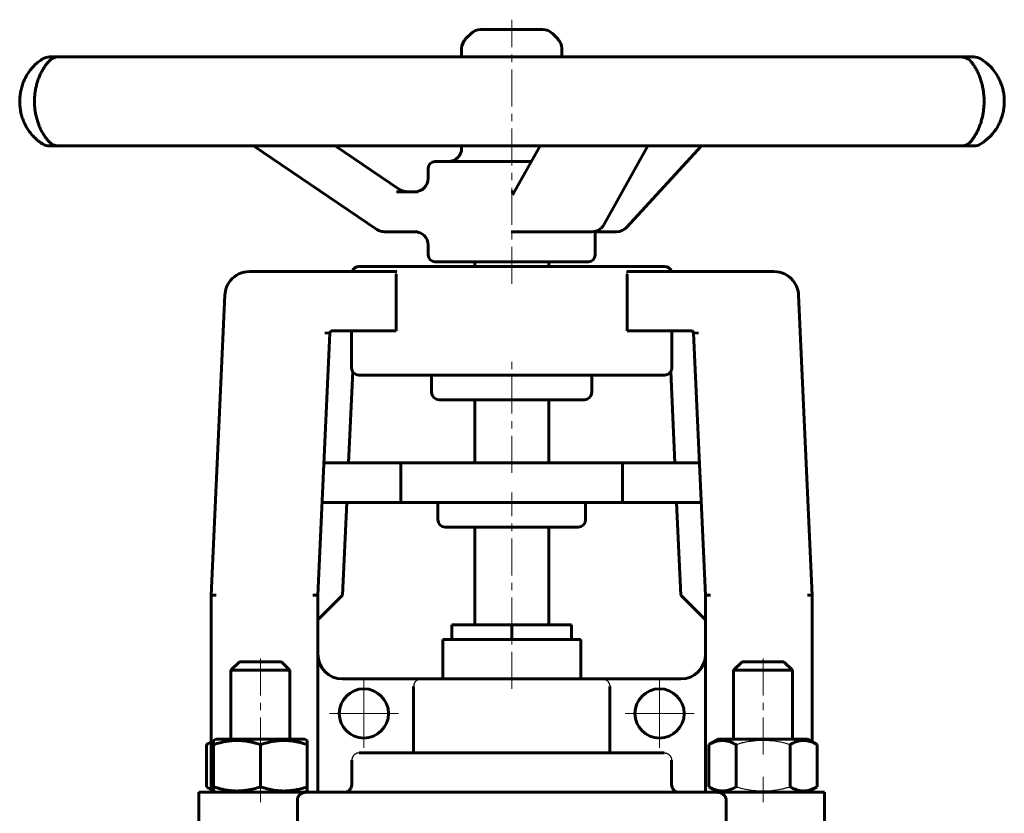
# Model space of a CAD drawing. Header units: millimetres. Extents: x -147 to 147, y -173 to 175.
# Tile 2 of 2: x -100 to 100, y 14 to 175. Entities that reach past the tile are written whole.
import ezdxf

# ---------------------------------------------------------------- set-up
doc = ezdxf.new("R2010")
doc.units = ezdxf.units.MM
for name, pattern in [('K5LT-1', [0]), ('K5LT_AXLED', [12, 7.5, -1.5, 1.5, -1.5]), ('K5LT_BASIC', [0])]:
    doc.linetypes.add(name, pattern=pattern)
doc.layers.add('Системный слой (1)', color=7, linetype='Continuous', true_color=0x6c6c6c)

# ---------------------------------------------------------------- blocks, each defined once
blk = doc.blocks.new('U0')
at = {"layer": 'Системный слой (1)', "color": 150, "linetype": 'K5LT_BASIC', "lineweight": 60, "true_color": 0x0080ff}
for p, q in [((61, 28.62), (61, 58.39)), ((61, 18.39), (61, 18.95))]:
    blk.add_line(p, q, dxfattribs=at)
blk = doc.blocks.new('U1')
at = {"layer": 'Системный слой (1)', "color": 150, "linetype": 'K5LT_BASIC', "lineweight": 60, "true_color": 0x0080ff}
for p, q in [((-33.94, 18.39), (-33.19, 18.59)), ((-33.19, 18.59), (-32.64, 19.14)), ((-32.64, 19.14), (-32.44, 19.89))]:
    blk.add_line(p, q, dxfattribs=at)
blk = doc.blocks.new('U2')
at = {"layer": 'Системный слой (1)', "color": 150, "linetype": 'K5LT_BASIC', "lineweight": 60, "true_color": 0x0080ff}
for p, q in [((6.27, 173.11), (-6.33, 173.11)), ((6.33, 173.11), (6.27, 173.11))]:
    blk.add_line(p, q, dxfattribs=at)
blk = doc.blocks.new('U3')
at = {"layer": 'Системный слой (1)', "color": 150, "linetype": 'K5LT_BASIC', "lineweight": 60, "true_color": 0x0080ff}
for p, q in [((16.94, 132.09), (16.98, 132.1)), ((16.98, 132.1), (17.02, 132.1)), ((17.02, 132.1), (17.06, 132.1)), ((17.06, 132.1), (17.06, 132.1)), ((17.06, 132.1), (17.06, 132.1)), ((17.06, 132.1), (17.06, 132.1)), ((17.06, 132.1), (17.06, 132.1)), ((17.06, 132.1), (17.06, 132.1)), ((17.06, 132.1), (17.06, 132.1)), ((17.06, 132.1), (17.06, 132.1)), ((17.06, 132.1), (17.06, 132.1))]:
    blk.add_line(p, q, dxfattribs=at)
blk = doc.blocks.new('U4')
at = {"layer": 'Системный слой (1)', "color": 150, "linetype": 'K5LT_BASIC', "lineweight": 60, "true_color": 0x0080ff}
for start, end in [(29.9229, 57.9094), (302.0906, 330.0784)]:
    blk.add_arc((89.81, 158.54), 10.16, start, end, dxfattribs=at)
blk = doc.blocks.new('U5')
at = {"layer": 'Системный слой (1)', "color": 150, "linetype": 'K5LT_BASIC', "lineweight": 60, "true_color": 0x0080ff}
for p, q in [((-95.45, 166.99), (-95.58, 166.9)), ((-95.33, 167.07), (-95.45, 166.99)), ((-95.2, 167.15), (-95.33, 167.07)), ((-95.6, 150.19), (-95.46, 150.1)), ((-95.46, 150.1), (-95.33, 150.01)), ((-95.33, 150.01), (-95.2, 149.93))]:
    blk.add_line(p, q, dxfattribs=at)
blk = doc.blocks.new('U6')
at = {"layer": 'Системный слой (1)', "color": 150, "linetype": 'K5LT_BASIC', "lineweight": 60, "true_color": 0x0080ff}
for p, q in [((32.64, 19.14), (32.44, 19.89)), ((33.19, 18.59), (32.64, 19.14)), ((33.94, 18.39), (33.19, 18.59))]:
    blk.add_line(p, q, dxfattribs=at)
blk = doc.blocks.new('U7')
at = {"layer": 'Системный слой (1)', "color": 150, "linetype": 'K5LT_BASIC', "lineweight": 60, "true_color": 0x0080ff}
for p, q in [((-10.16, 167.56), (-10.16, 169.28)), ((-10.16, 149.06), (-10.16, 149.52))]:
    blk.add_line(p, q, dxfattribs=at)
blk = doc.blocks.new('U8')
at = {"layer": 'Системный слой (1)', "color": 150, "linetype": 'K5LT_BASIC', "lineweight": 60, "true_color": 0x0080ff}
for p, q in [((-16.94, 142.94), (-16.94, 145)), ((-16.94, 127.38), (-16.94, 129.39))]:
    blk.add_line(p, q, dxfattribs=at)
blk = doc.blocks.new('U9')
at = {"layer": 'Системный слой (1)', "color": 150, "linetype": 'K5LT_BASIC', "lineweight": 60, "true_color": 0x0080ff}
for start, end in [(122.0906, 124.4294), (235.62, 237.9094)]:
    blk.add_arc((-89.81, 158.54), 10.16, start, end, dxfattribs=at)
blk = doc.blocks.new('U10')
at = {"layer": 'Системный слой (1)', "color": 150, "linetype": 'K5LT_BASIC', "lineweight": 60, "true_color": 0x0080ff}
for p, q in [((-61.97, 19.51), (-61.65, 19.33)), ((-61.65, 19.33), (-61.33, 19.17)), ((-61.33, 19.17), (-61, 19.03))]:
    blk.add_line(p, q, dxfattribs=at)
blk = doc.blocks.new('U11')
at = {"layer": 'Системный слой (1)', "color": 150, "linetype": 'K5LT_BASIC', "lineweight": 60, "true_color": 0x0080ff}
for p, q in [((-61.65, 28.24), (-61.97, 28.06)), ((-61.33, 28.4), (-61.65, 28.24)), ((-61, 28.54), (-61.33, 28.4))]:
    blk.add_line(p, q, dxfattribs=at)
blk = doc.blocks.new('U12')
at = {"layer": 'Системный слой (1)', "color": 150, "linetype": 'K5LT_BASIC', "lineweight": 60, "true_color": 0x0080ff}
for p, q in [((-51, 29.186875), (-60.025, 29.186875)), ((-41.975, 29.186875), (-51, 29.186875))]:
    blk.add_line(p, q, dxfattribs=at)
blk = doc.blocks.new('U13')
at = {"layer": 'Системный слой (1)', "color": 150, "linetype": 'K5LT_BASIC', "lineweight": 60, "true_color": 0x0080ff}
for p, q in [((-55.25, 44.886875), (-51, 44.886875)), ((-51, 44.886875), (-46.75, 44.886875))]:
    blk.add_line(p, q, dxfattribs=at)
blk = doc.blocks.new('U14')
at = {"layer": 'Системный слой (1)', "color": 150, "linetype": 'K5LT_BASIC', "lineweight": 60, "true_color": 0x0080ff}
for p, q in [((-57, 43.136875), (-51, 43.136875)), ((-51, 43.136875), (-45, 43.136875))]:
    blk.add_line(p, q, dxfattribs=at)
blk = doc.blocks.new('U17')
at = {"layer": 'Системный слой (1)', "color": 30, "linetype": 'K5LT_AXLED', "lineweight": 18, "true_color": 0xff8000}
for q in [(-30, 41.386875), (-37, 34.386875), (-23, 34.386875), (-30, 27.386875)]:
    blk.add_line((-30, 34.386875), q, dxfattribs=at)
blk = doc.blocks.new('U18')
at = {"layer": 'Системный слой (1)', "color": 30, "linetype": 'K5LT_AXLED', "lineweight": 18, "true_color": 0xff8000}
for q in [(30, 41.386875), (23, 34.386875), (37, 34.386875), (30, 27.386875)]:
    blk.add_line((30, 34.386875), q, dxfattribs=at)

msp = doc.modelspace()

# ---------------------------------------------------------------- linework, layer by layer
at = {"layer": 'Системный слой (1)', "color": 30, "linetype": 'K5LT_AXLED', "lineweight": 18, "true_color": 0xff8000}
for p, q in [((0, 121.53), (0, 175.11)), ((0, 83.21), (0, 106.53)), ((0, 50.39), (0, 79.21)), ((0, 39.39), (0, 51.39)), ((-51, 26.06), (-51, 46.89)), ((51, 26.06), (51, 46.89)), ((-51, 16.39), (-51, 21.51)), ((51, 16.39), (51, 21.51))]:
    msp.add_line(p, q, dxfattribs=at)
at = {"layer": 'Системный слой (1)', "color": 150, "linetype": 'K5LT_BASIC', "lineweight": 60, "true_color": 0x0080ff}
for p, q in [((-8.25, 172.32), (-9.37, 171.2)), ((8.25, 172.32), (9.37, 171.2)), ((10.16, 167.56), (10.16, 169.28)), ((-93.76, 167.56), (-93.77, 167.56)), ((-91.92, 167.56), (-93.76, 167.56)), ((-82.79, 167.56), (-91.92, 167.56)), ((-72.8, 167.56), (-82.79, 167.56)), ((-52.84, 167.56), (-72.8, 167.56)), ((-36.99, 167.56), (-52.84, 167.56)), ((-10.79, 167.56), (-36.99, 167.56)), ((7.28, 167.56), (-10.79, 167.56)), ((33.73, 167.56), (7.28, 167.56)), ((49.89, 167.56), (33.73, 167.56)), ((70.52, 167.56), (49.89, 167.56)), ((81.07, 167.56), (70.52, 167.56)), ((91.16, 167.56), (81.07, 167.56)), ((93.68, 167.56), (91.16, 167.56)), ((93.77, 167.56), (93.68, 167.56)), ((98.64, 163.56), (98.61, 163.61)), ((98.58, 153.42), (98.61, 153.47)), ((-93.77, 149.52), (-93.76, 149.52)), ((-93.76, 149.52), (-91.92, 149.52)), ((-91.92, 149.52), (-82.79, 149.52)), ((-82.79, 149.52), (-72.8, 149.52)), ((-72.8, 149.52), (-52.84, 149.52)), ((-52.84, 149.52), (-36.99, 149.52)), ((-27.35, 132.57), (-52.4, 149.52)), ((-36.99, 149.52), (-10.79, 149.52)), ((-22.78, 140.68), (-35.83, 149.52)), ((-10.79, 149.52), (7.28, 149.52)), ((0.31, 139.76), (5.76, 149.52)), ((7.28, 149.52), (33.73, 149.52)), ((18.66, 133.49), (27.62, 149.52)), ((23.28, 132.98), (38.48, 149.52)), ((33.73, 149.52), (49.89, 149.52)), ((49.89, 149.52), (70.52, 149.52)), ((70.52, 149.52), (81.07, 149.52)), ((81.07, 149.52), (91.16, 149.52)), ((91.16, 149.52), (93.68, 149.52)), ((93.68, 149.52), (93.77, 149.52)), ((3.99, 146.35), (-15.58, 146.35)), ((-19.04, 140.23), (-23.39, 140.23)), ((0.57, 140.23), (-0.1, 140.23)), ((-25.83, 132.1), (-19.04, 132.1)), ((-0.1, 132.1), (2.47, 132.1)), ((2.47, 132.1), (16.29, 132.1)), ((16.94, 127.38), (16.94, 132.18)), ((17.06, 132.1), (21.29, 132.1)), ((-15.58, 126.03), (15.58, 126.03)), ((-7.5, 125.03), (-7.5, 126.03)), ((7.5, 125.03), (7.5, 126.03)), ((-53.22, 124.03), (-23.33, 124.03)), ((-31, 125.03), (31, 125.03)), ((23.33, 124.03), (53.22, 124.03)), ((-23.45, 112.03), (-23.45, 123.53)), ((23.45, 112.03), (23.45, 123.53)), ((-58.22, 119.26), (-61, 58.39)), ((58.22, 119.26), (61, 58.39)), ((-36.4, 112.03), (-23.45, 112.03)), ((23.45, 112.03), (36.4, 112.03)), ((-36.9, 111.55), (-39.33, 58.39)), ((-37.9, 111.6), (-36.9, 111.55)), ((37.9, 111.6), (36.9, 111.55)), ((36.9, 111.55), (39.33, 58.39)), ((-32.26, 103.72), (-33.11, 85.21)), ((-31, 103.03), (31, 103.03)), ((-16.25, 103.03), (-16.25, 99.53)), ((16.25, 103.03), (16.25, 99.53)), ((32.26, 103.72), (33.11, 85.21)), ((32.26, 103.72), (32.29, 103.03)), ((14.75, 98.03), (-14.75, 98.03)), ((-7.5, 85.21), (-7.5, 98.03)), ((7.5, 85.21), (7.5, 98.03)), ((-22.5, 85.21), (-38.11, 85.21)), ((-22.5, 85.21), (-22.5, 77.21)), ((22.5, 85.21), (-22.5, 85.21)), ((22.5, 85.21), (22.5, 77.21)), ((38.11, 85.21), (22.5, 85.21)), ((-22.5, 77.21), (-38.47, 77.21)), ((-33.47, 77.21), (-34.33, 58.39)), ((22.5, 77.21), (-22.5, 77.21)), ((-15, 77.21), (-15, 73.71)), ((15, 77.21), (15, 73.71)), ((38.47, 77.21), (22.5, 77.21)), ((33.47, 77.21), (34.33, 58.39)), ((13.5, 72.21), (-13.5, 72.21)), ((-7.5, 52.39), (-7.5, 72.21)), ((7.5, 52.39), (7.5, 72.21)), ((-60, 58.36), (-61, 58.39)), ((-61, 18.39), (-61, 58.39)), ((-39.33, 58.39), (-40.33, 58.41)), ((-39.33, 18.39), (-39.33, 58.39)), ((-34.33, 58.39), (-39.33, 53.39)), ((34.33, 58.39), (39.33, 53.39)), ((40.33, 58.41), (39.33, 58.39)), ((39.33, 18.39), (39.33, 58.39)), ((61, 58.39), (60, 58.36)), ((-12.12, 49.39), (-12.12, 52.39)), ((-12.12, 52.39), (0, 52.39)), ((0, 49.39), (0, 52.39)), ((0, 52.39), (12.12, 52.39)), ((12.12, 49.39), (12.12, 52.39)), ((-14, 49.39), (-12.12, 49.39)), ((-14, 41.39), (-14, 49.39)), ((-12.12, 49.39), (0, 49.39)), ((0, 49.39), (12.12, 49.39)), ((12.12, 49.39), (14, 49.39)), ((14, 41.39), (14, 49.39)), ((-57, 43.14), (-55.25, 44.89)), ((-45, 43.14), (-46.75, 44.89)), ((45, 43.14), (46.75, 44.89)), ((46.75, 44.89), (55.25, 44.89)), ((57, 43.14), (55.25, 44.89)), ((-57, 29.19), (-57, 43.14)), ((-45, 29.19), (-45, 43.14)), ((45, 43.14), (57, 43.14)), ((45, 29.19), (45, 43.14)), ((57, 29.19), (57, 43.14)), ((-18.39, 41.39), (-34.33, 41.39)), ((-18.39, 41.39), (18.39, 41.39)), ((34.33, 41.39), (18.39, 41.39)), ((-19.9, 26.39), (-19.9, 39.89)), ((19.9, 26.39), (19.9, 39.89)), ((-61.97, 28.06), (-61, 28.62)), ((-61.97, 19.51), (-61.97, 28.06)), ((-60.5, 28.91), (-60.02, 29.19)), ((-60.5, 28.06), (-60.5, 28.91)), ((-60.5, 19.51), (-60.5, 28.06)), ((-51, 19.51), (-51, 28.06)), ((-41.5, 28.91), (-41.97, 29.19)), ((-41.5, 28.91), (-41.5, 28.06)), ((-41.5, 19.51), (-41.5, 28.06)), ((40.03, 28.06), (41.97, 29.19)), ((40.03, 19.51), (40.03, 28.06)), ((60.02, 29.19), (41.97, 29.19)), ((45.52, 19.51), (45.52, 28.06)), ((56.48, 19.51), (56.48, 28.06)), ((61.97, 28.06), (60.02, 29.19)), ((61.97, 19.51), (61.97, 28.06)), ((-30.94, 26.39), (30.94, 26.39)), ((-32.44, 19.89), (-32.44, 24.89)), ((32.44, 19.89), (32.44, 24.89)), ((-63.5, 18.39), (-41.83, 18.39)), ((-63.5, 8.39), (-63.5, 18.39)), ((-61, 18.95), (-61.97, 19.51)), ((-60.5, 18.66), (-60.5, 19.51)), ((-60.02, 18.39), (-60.5, 18.66)), ((-41.97, 18.39), (-41.5, 18.66)), ((-41.83, 18.39), (41.83, 18.39)), ((-41.5, 19.51), (-41.5, 18.66)), ((41.97, 18.39), (40.03, 19.51)), ((41.83, 18.39), (63.5, 18.39)), ((60.02, 18.39), (61.97, 19.51)), ((63.5, 8.39), (63.5, 18.39)), ((-43.5, 8.39), (-43.5, 16.89)), ((43.5, 8.39), (43.5, 16.89))]:
    msp.add_line(p, q, dxfattribs=at)
for centre in [(-30, 34.39), (30, 34.39)]:
    msp.add_circle(centre, 5, dxfattribs=at)
for centre, radius, start, end in [((-6.33, 170.4), 2.71, 90, 135), ((6.33, 170.4), 2.71, 45, 90), ((-7.45, 169.28), 2.71, 135, 180), ((7.45, 169.28), 2.71, 0, 45), ((-93.77, 164.85), 2.71, 90, 122.0906), ((-91.92, 164.85), 2.71, 90, 138.2897), ((91.16, 164.85), 2.71, 34.2651, 90), ((93.77, 164.85), 2.71, 57.9094, 90), ((-93.77, 152.23), 2.71, 237.9094, 270), ((-91.92, 152.23), 2.71, 221.7101, 270), ((91.16, 152.23), 2.71, 270, 324.1653), ((93.77, 152.23), 2.71, 270, 302.0906), ((-12.87, 149.06), 2.71, 270, 0), ((-15.58, 145), 1.35, 90, 180), ((-19.65, 142.94), 2.71, 270, 0), ((-25.83, 134.81), 2.71, 235.9164, 270), ((-19.65, 129.39), 2.71, 0, 90), ((16.29, 134.81), 2.71, 270, 330.7905), ((21.29, 134.81), 2.71, 270, 317.4272), ((-15.58, 127.38), 1.35, 180, 270), ((15.58, 127.38), 1.35, 270, 0), ((-53.22, 119.03), 5, 90, 140.5133), ((-31, 123.53), 1.5, 90, 160.5288), ((31, 123.53), 1.5, 19.4712, 90), ((53.22, 119.03), 5, 39.4867, 90), ((-53.22, 119.03), 5, 140.5133, 177.3832), ((53.22, 119.03), 5, 2.6168, 39.4867), ((-36.4, 111.53), 0.5, 90, 177.3832), ((36.4, 111.53), 0.5, 2.6168, 90), ((-31, 104.53), 1.5, 212.7443, 270), ((31, 104.53), 1.5, 270, 327.2557), ((-14.75, 99.53), 1.5, 180, 270), ((14.75, 99.53), 1.5, 270, 0), ((-13.5, 73.71), 1.5, 180, 270), ((13.5, 73.71), 1.5, 270, 0), ((-34.33, 46.39), 5, 180, 270), ((34.33, 46.39), 5, 270, 0)]:
    msp.add_arc(centre, radius, start, end, dxfattribs=at)
for centre, major_axis, ratio, start_param, end_param in [((-93.76, 164.85), (0, 2.71), 0.999985, 0, 0.560086), ((-91.92, 164.85), (-2.02, 1.8), 0.938854, 0.000152, 0.000432), ((91.16, 164.85), (2.16, 1.63), 0.946802, 6.246714, 6.281759), ((-93.76, 152.23), (0, -2.71), 0.999985, 5.723099, 6.283185), ((-91.92, 152.23), (-2.02, -1.8), 0.938854, 6.282753, 6.28303), ((91.16, 152.23), (2.16, -1.63), 0.946802, 0.001422, 0.036568), ((-25.83, 134.81), (-1.52, -2.24), 0.115617, 0, 0.000009), ((16.29, 134.81), (2.37, -1.32), 0.770252, 6.283169, 6.283185), ((21.29, 134.81), (2, -1.83), 0.654635, 0, 0.000055), ((0, 809.6), (22.99, 1005.65), 0.02284, -3.944646, -3.934908), ((0, 809.6), (-22.99, 1005.65), 0.02284, 3.934908, 3.944646)]:
    msp.add_ellipse(centre, major_axis=major_axis, ratio=ratio, start_param=start_param, end_param=end_param, dxfattribs=at)
for points, knots in [([(-95.58, 166.9), (-95.86, 166.71), (-96.15, 166.48), (-96.69, 166.01), (-96.94, 165.77), (-97.42, 165.25), (-97.65, 164.97), (-98.07, 164.39), (-98.26, 164.1), (-98.61, 163.5), (-98.76, 163.2), (-99.05, 162.58), (-99.18, 162.25), (-99.4, 161.59), (-99.5, 161.25), (-99.65, 160.59), (-99.71, 160.26), (-99.8, 159.61), (-99.82, 159.28), (-99.85, 158.6), (-99.85, 158.25), (-99.81, 157.57), (-99.77, 157.22), (-99.67, 156.57), (-99.61, 156.25), (-99.45, 155.63), (-99.35, 155.31), (-99.13, 154.69), (-99, 154.37), (-98.71, 153.76), (-98.55, 153.46), (-98.21, 152.9), (-98.03, 152.63), (-97.64, 152.1), (-97.43, 151.84), (-97.16, 151.55), (-97.1, 151.49), (-97.02, 151.4), (-96.98, 151.36), (-96.94, 151.32), (-96.93, 151.31), (-96.91, 151.29), (-96.9, 151.28), (-96.89, 151.27), (-96.88, 151.26), (-96.86, 151.24), (-96.85, 151.23), (-96.81, 151.19), (-96.78, 151.16), (-96.7, 151.08), (-96.65, 151.03), (-96.49, 150.89), (-96.38, 150.79), (-96.05, 150.52), (-95.82, 150.34), (-95.6, 150.19)], [0, 0, 0, 0, 2.183912, 2.183912, 4.101294, 4.101294, 5.934831, 5.934831, 7.61644, 7.61644, 9.152017, 9.152017, 10.697778, 10.697778, 12.19437, 12.19437, 13.57838, 13.57838, 14.952683, 14.952683, 16.388041, 16.388041, 17.815248, 17.815248, 19.162075, 19.162075, 20.566259, 20.566259, 22.06608, 22.06608, 23.618383, 23.618383, 25.17219, 25.17219, 26.869242, 26.869242, 27.288985, 27.288985, 27.556427, 27.556427, 27.623287, 27.623287, 27.690148, 27.690148, 27.74512, 27.74512, 27.84912, 27.84912, 28.054148, 28.054148, 28.462718, 28.462718, 29.276887, 29.276887, 31, 31, 31, 31]), ([(-93.95, 150.42), (-94.11, 150.61), (-94.29, 150.83), (-94.63, 151.27), (-94.78, 151.49), (-95.09, 151.97), (-95.24, 152.23), (-95.53, 152.77), (-95.66, 153.05), (-95.91, 153.61), (-96.02, 153.89), (-96.22, 154.48), (-96.31, 154.78), (-96.48, 155.39), (-96.55, 155.71), (-96.67, 156.3), (-96.71, 156.59), (-96.78, 157.17), (-96.81, 157.47), (-96.84, 158.09), (-96.85, 158.41), (-96.84, 159.05), (-96.82, 159.37), (-96.77, 160), (-96.74, 160.31), (-96.64, 160.9), (-96.59, 161.19), (-96.45, 161.78), (-96.37, 162.08), (-96.2, 162.67), (-96.1, 162.96), (-95.89, 163.51), (-95.78, 163.77), (-95.55, 164.27), (-95.42, 164.51), (-95.17, 164.97), (-95.05, 165.18), (-94.77, 165.61), (-94.62, 165.82), (-94.32, 166.22), (-94.17, 166.4), (-94, 166.59), (-93.97, 166.62), (-93.95, 166.66)], [0, 0, 0, 0, 1.632909, 1.632909, 2.922331, 2.922331, 4.204875, 4.204875, 5.382488, 5.382488, 6.439963, 6.439963, 7.475555, 7.475555, 8.485641, 8.485641, 9.35001, 9.35001, 10.243329, 10.243329, 11.181599, 11.181599, 12.138924, 12.138924, 13.056538, 13.056538, 13.966942, 13.966942, 14.948104, 14.948104, 15.974212, 15.974212, 17.000969, 17.000969, 18.056109, 18.056109, 19.114326, 19.114326, 20.399412, 20.399412, 21.71319, 21.71319, 21.9997, 21.9997, 21.9997, 21.9997]), ([(93.33, 166.48), (93.34, 166.47), (93.34, 166.47), (93.49, 166.26), (93.62, 166.09), (93.89, 165.67), (94.02, 165.46), (94.29, 164.99), (94.43, 164.73), (94.68, 164.2), (94.8, 163.92), (95.02, 163.37), (95.11, 163.1), (95.3, 162.53), (95.38, 162.23), (95.53, 161.63), (95.59, 161.32), (95.7, 160.74), (95.74, 160.46), (95.8, 159.89), (95.83, 159.59), (95.86, 158.98), (95.86, 158.66), (95.86, 158.03), (95.84, 157.71), (95.79, 157.09), (95.76, 156.79), (95.68, 156.21), (95.63, 155.93), (95.51, 155.35), (95.44, 155.06), (95.28, 154.49), (95.19, 154.2), (95, 153.66), (94.9, 153.4), (94.69, 152.91), (94.59, 152.68), (94.37, 152.23), (94.25, 152.02), (94.01, 151.6), (93.88, 151.39), (93.63, 151.01), (93.51, 150.84), (93.39, 150.68), (93.37, 150.66), (93.36, 150.64), (93.35, 150.63), (93.34, 150.62), (93.34, 150.61), (93.33, 150.6), (93.33, 150.6), (93.33, 150.6)], [0, 0, 0, 0, 0.092982, 0.092982, 1.705258, 1.705258, 3.063899, 3.063899, 4.421241, 4.421241, 5.648994, 5.648994, 6.744404, 6.744404, 7.820389, 7.820389, 8.876215, 8.876215, 9.77209, 9.77209, 10.715518, 10.715518, 11.702219, 11.702219, 12.702942, 12.702942, 13.655448, 13.655448, 14.599566, 14.599566, 15.617869, 15.617869, 16.687017, 16.687017, 17.765396, 17.765396, 18.856029, 18.856029, 19.982955, 19.982955, 21.331001, 21.331001, 22.67625, 22.67625, 22.862585, 22.862585, 22.907174, 22.907174, 22.981882, 22.981882, 22.999682, 22.999682, 22.999682, 22.999682]), ([(98.58, 153.42), (98.75, 153.71), (98.91, 154.02), (99.2, 154.66), (99.33, 154.99), (99.55, 155.66), (99.65, 156), (99.79, 156.66), (99.85, 156.99), (99.93, 157.65), (99.95, 157.98), (99.96, 158.67), (99.95, 159.02), (99.9, 159.71), (99.86, 160.05), (99.74, 160.71), (99.67, 161.02), (99.49, 161.64), (99.39, 161.95), (99.24, 162.31), (99.22, 162.37), (99.18, 162.46), (99.17, 162.49), (99.14, 162.56), (99.13, 162.59), (99.08, 162.69), (99.05, 162.75), (98.97, 162.94), (98.91, 163.06), (98.78, 163.31), (98.71, 163.44), (98.64, 163.56)], [0, 0, 0, 0, 2.660846, 2.660846, 5.324937, 5.324937, 7.879283, 7.879283, 10.233966, 10.233966, 12.63108, 12.63108, 15.116745, 15.116745, 17.566826, 17.566826, 19.881634, 19.881634, 22.286302, 22.286302, 22.78343, 22.78343, 23.049136, 23.049136, 23.314843, 23.314843, 23.844147, 23.844147, 24.898539, 24.898539, 26, 26, 26, 26]), ([(-22.78, 140.68), (-22.78, 140.68), (-22.78, 140.68), (-22.77, 140.68), (-22.77, 140.68), (-22.76, 140.67), (-22.76, 140.67), (-22.74, 140.66), (-22.73, 140.65), (-22.7, 140.63), (-22.68, 140.62), (-22.63, 140.59), (-22.59, 140.57), (-22.49, 140.51), (-22.42, 140.48), (-22.25, 140.4), (-22.15, 140.37), (-21.95, 140.31), (-21.85, 140.29), (-21.65, 140.25), (-21.54, 140.24), (-21.4, 140.23), (-21.35, 140.23), (-21.31, 140.23), (-21.31, 140.23), (-21.31, 140.23)], [0, 0, 0, 0, 0.058521, 0.058521, 0.156057, 0.156057, 0.33162, 0.33162, 0.663241, 0.663241, 1.306975, 1.306975, 2.516412, 2.516412, 4.779229, 4.779229, 7.779229, 7.779229, 10.779229, 10.779229, 13.774455, 13.774455, 14.999872, 14.999872, 15, 15, 15, 15]), ([(0.28, 139.72), (0.28, 139.72), (0.28, 139.72), (0.29, 139.72), (0.29, 139.73), (0.29, 139.73), (0.29, 139.73), (0.3, 139.74), (0.3, 139.74), (0.3, 139.75), (0.31, 139.76), (0.31, 139.76)], [0, 0, 0, 0, 0.4, 0.4, 0.8, 0.8, 1.2, 1.2, 1.6, 1.6, 2, 2, 2, 2]), ([(-32.47, 112.03), (-32.48, 112.03), (-32.48, 112.02), (-32.48, 111.99), (-32.49, 111.95), (-32.49, 111.91), (-32.49, 111.86), (-32.49, 111.81), (-32.49, 111.75), (-32.49, 111.66), (-32.49, 111.59), (-32.49, 111.54)], [0, 0, 0, 0, 2.377409, 3.539843, 5.124362, 6.115138, 7.146936, 8.124248, 9.205002, 10.278098, 12, 12, 12, 12]), ([(32.47, 112.03), (32.48, 112.03), (32.48, 112.02), (32.48, 111.99), (32.49, 111.95), (32.49, 111.91), (32.49, 111.86), (32.49, 111.81), (32.49, 111.75), (32.49, 111.66), (32.49, 111.59), (32.49, 111.54)], [0, 0, 0, 0, 2.377409, 3.539843, 5.124362, 6.115138, 7.146936, 8.124248, 9.205002, 10.278098, 12, 12, 12, 12]), ([(-32.26, 103.72), (-32.31, 103.79), (-32.37, 103.91), (-32.43, 104.07), (-32.46, 104.19), (-32.49, 104.34), (-32.5, 104.46), (-32.5, 104.53)], [0, 0, 0, 0, 2.810693, 3.913498, 4.806171, 6.283345, 8, 8, 8, 8]), ([(32.26, 103.72), (32.31, 103.79), (32.37, 103.91), (32.43, 104.07), (32.46, 104.19), (32.49, 104.34), (32.5, 104.46), (32.5, 104.53)], [0, 0, 0, 0, 2.810693, 3.913498, 4.806171, 6.283345, 8, 8, 8, 8]), ([(-51, 28.06), (-51.32, 28.17), (-51.86, 28.34), (-52.67, 28.55), (-53.38, 28.7), (-53.98, 28.79), (-54.52, 28.85), (-55.06, 28.9), (-55.73, 28.92), (-56.28, 28.9), (-56.84, 28.87), (-57.43, 28.81), (-58.26, 28.67), (-59.28, 28.44), (-60.05, 28.21), (-60.5, 28.06)], [0, 0, 0, 0, 1.679816, 2.780687, 4.100621, 5.29978, 5.785161, 6.773962, 7.999819, 9.102067, 9.530451, 10.806592, 12.055167, 13.667644, 16, 16, 16, 16]), ([(-41.5, 28.06), (-41.82, 28.17), (-42.36, 28.34), (-43.17, 28.55), (-43.88, 28.7), (-44.48, 28.79), (-45.02, 28.85), (-45.56, 28.9), (-46.23, 28.92), (-46.78, 28.9), (-47.34, 28.87), (-47.93, 28.81), (-48.76, 28.67), (-49.78, 28.44), (-50.55, 28.21), (-51, 28.06)], [0, 0, 0, 0, 1.679816, 2.780687, 4.100621, 5.29978, 5.785161, 6.773962, 7.999819, 9.102067, 9.530451, 10.806592, 12.055167, 13.667644, 16, 16, 16, 16]), ([(45.52, 28.06), (45.27, 28.2), (44.88, 28.41), (44.34, 28.63), (43.93, 28.76), (43.56, 28.84), (43.17, 28.9), (42.79, 28.92), (42.42, 28.9), (42.04, 28.85), (41.66, 28.77), (41.1, 28.59), (40.55, 28.35), (40.16, 28.14), (40.03, 28.06)], [0, 0, 0, 0, 2.031939, 3.311633, 4.396645, 5.423589, 6.350589, 7.49983, 8.533187, 9.335775, 10.524184, 11.684847, 13.915004, 15, 15, 15, 15]), ([(61.97, 28.06), (61.73, 28.2), (61.33, 28.41), (60.8, 28.63), (60.38, 28.76), (60.01, 28.84), (59.63, 28.9), (59.24, 28.92), (58.87, 28.9), (58.5, 28.85), (58.11, 28.77), (57.55, 28.59), (57.01, 28.35), (56.61, 28.14), (56.48, 28.06)], [0, 0, 0, 0, 2.031939, 3.311633, 4.396645, 5.423589, 6.350589, 7.49983, 8.533187, 9.335775, 10.524184, 11.684847, 13.915004, 15, 15, 15, 15]), ([(-60.5, 19.51), (-60.18, 19.4), (-59.64, 19.24), (-58.83, 19.03), (-58.12, 18.88), (-57.52, 18.78), (-56.98, 18.72), (-56.44, 18.67), (-55.77, 18.65), (-55.22, 18.67), (-54.66, 18.71), (-54.07, 18.77), (-53.24, 18.9), (-52.22, 19.13), (-51.45, 19.36), (-51, 19.51)], [0, 0, 0, 0, 1.679816, 2.780687, 4.100621, 5.29978, 5.785161, 6.773962, 7.999819, 9.102067, 9.530451, 10.806592, 12.055167, 13.667644, 16, 16, 16, 16]), ([(-51, 19.51), (-50.68, 19.4), (-50.14, 19.24), (-49.33, 19.03), (-48.62, 18.88), (-48.02, 18.78), (-47.48, 18.72), (-46.94, 18.67), (-46.27, 18.65), (-45.72, 18.67), (-45.16, 18.71), (-44.57, 18.77), (-43.74, 18.9), (-42.72, 19.13), (-41.95, 19.36), (-41.5, 19.51)], [0, 0, 0, 0, 1.679816, 2.780687, 4.100621, 5.29978, 5.785161, 6.773962, 7.999819, 9.102067, 9.530451, 10.806592, 12.055167, 13.667644, 16, 16, 16, 16]), ([(-41.83, 18.39), (-41.92, 18.39), (-42.05, 18.37), (-42.22, 18.33), (-42.36, 18.29), (-42.5, 18.23), (-42.62, 18.17), (-42.73, 18.11), (-42.83, 18.04), (-42.94, 17.96), (-43.03, 17.87), (-43.13, 17.78), (-43.19, 17.7), (-43.25, 17.62), (-43.31, 17.53), (-43.37, 17.42), (-43.42, 17.31), (-43.45, 17.23), (-43.47, 17.15), (-43.48, 17.08), (-43.5, 17), (-43.5, 16.93), (-43.5, 16.89)], [0, 0, 0, 0, 2.944496, 4.267782, 5.917773, 7.558656, 8.854629, 10.084289, 11.270827, 12.413776, 13.965904, 14.668838, 15.987084, 16.590434, 17.328353, 18.827252, 19.577451, 20.283689, 20.946121, 21.443894, 21.963674, 23, 23, 23, 23]), ([(40.03, 19.51), (40.27, 19.37), (40.67, 19.16), (41.2, 18.95), (41.62, 18.82), (41.99, 18.73), (42.37, 18.67), (42.76, 18.65), (43.13, 18.67), (43.5, 18.72), (43.89, 18.8), (44.45, 18.98), (44.99, 19.22), (45.39, 19.44), (45.52, 19.51)], [0, 0, 0, 0, 2.031939, 3.311633, 4.396645, 5.423589, 6.350589, 7.49983, 8.533187, 9.335775, 10.524184, 11.684847, 13.915004, 15, 15, 15, 15]), ([(41.83, 18.39), (41.92, 18.39), (42.05, 18.37), (42.22, 18.33), (42.36, 18.29), (42.5, 18.23), (42.62, 18.17), (42.73, 18.11), (42.83, 18.04), (42.94, 17.96), (43.03, 17.87), (43.13, 17.78), (43.19, 17.7), (43.25, 17.62), (43.31, 17.53), (43.37, 17.42), (43.42, 17.31), (43.45, 17.23), (43.47, 17.15), (43.48, 17.08), (43.5, 17), (43.5, 16.93), (43.5, 16.89)], [0, 0, 0, 0, 2.944496, 4.267782, 5.917773, 7.558656, 8.854629, 10.084289, 11.270827, 12.413776, 13.965904, 14.668838, 15.987084, 16.590434, 17.328353, 18.827252, 19.577451, 20.283689, 20.946121, 21.443894, 21.963674, 23, 23, 23, 23]), ([(56.48, 19.51), (56.73, 19.37), (57.17, 19.14), (57.72, 18.92), (58.13, 18.8), (58.46, 18.73), (58.83, 18.67), (59.21, 18.65), (59.57, 18.67), (59.94, 18.72), (60.33, 18.8), (60.85, 18.96), (61.39, 19.19), (61.8, 19.41), (61.97, 19.51)], [0, 0, 0, 0, 2.031939, 3.706454, 4.528961, 5.414717, 6.335509, 7.499826, 8.500305, 9.29736, 10.482478, 11.646434, 13.529016, 15, 15, 15, 15])]:
    msp.add_open_spline(points, degree=3, knots=knots, dxfattribs=at)
at = {"layer": 'Системный слой (1)', "color": 7, "linetype": 'K5LT-1'}
for points, knots in [([(-23.45, 123.53), (-23.45, 123.55), (-23.45, 123.6), (-23.44, 123.66), (-23.43, 123.73), (-23.42, 123.8), (-23.4, 123.86), (-23.38, 123.92), (-23.36, 123.98), (-23.34, 124.01), (-23.33, 124.03)], [0, 0, 0, 0, 0.525276, 1.050552, 1.579669, 2.108787, 2.637904, 3.167021, 3.583511, 4, 4, 4, 4]), ([(23.45, 123.53), (23.45, 123.55), (23.45, 123.6), (23.44, 123.66), (23.43, 123.73), (23.42, 123.8), (23.4, 123.86), (23.38, 123.92), (23.36, 123.98), (23.34, 124.01), (23.33, 124.03)], [0, 0, 0, 0, 0.525276, 1.050552, 1.579669, 2.108787, 2.637904, 3.167021, 3.583511, 4, 4, 4, 4]), ([(-18.39, 41.39), (-18.45, 41.39), (-18.58, 41.38), (-18.77, 41.34), (-18.95, 41.29), (-19.12, 41.21), (-19.28, 41.11), (-19.42, 40.99), (-19.54, 40.86), (-19.64, 40.74), (-19.7, 40.63), (-19.77, 40.51), (-19.83, 40.36), (-19.87, 40.21), (-19.89, 40.09), (-19.9, 39.99), (-19.9, 39.92), (-19.9, 39.89)], [0, 0, 0, 0, 1.037034, 2.07389, 3.110408, 4.146459, 5.181947, 6.216814, 7.251044, 8.023259, 8.795475, 9.317708, 10.350287, 11.382508, 11.894318, 12.414505, 13, 13, 13, 13]), ([(18.39, 41.39), (18.45, 41.39), (18.58, 41.38), (18.77, 41.34), (18.95, 41.29), (19.12, 41.21), (19.28, 41.11), (19.42, 40.99), (19.54, 40.86), (19.64, 40.74), (19.7, 40.63), (19.77, 40.51), (19.83, 40.36), (19.87, 40.21), (19.89, 40.09), (19.9, 39.99), (19.9, 39.92), (19.9, 39.89)], [0, 0, 0, 0, 1.037034, 2.07389, 3.110408, 4.146459, 5.181947, 6.216814, 7.251044, 8.023259, 8.795475, 9.317708, 10.350287, 11.382508, 11.894318, 12.414505, 13, 13, 13, 13]), ([(56.48, 28.06), (56.23, 28.14), (55.58, 28.32), (54.39, 28.59), (53.2, 28.78), (52.27, 28.87), (51.76, 28.9), (51.43, 28.91), (51.15, 28.91), (50.85, 28.91), (50.47, 28.91), (50.02, 28.89), (49.37, 28.84), (48.43, 28.73), (47.36, 28.53), (46.36, 28.3), (45.8, 28.15), (45.52, 28.06)], [0, 0, 0, 0, 3.152296, 8.024027, 14.430358, 17.4743, 18.996271, 20.518242, 21.409855, 22.301468, 24.084694, 25.867919, 27.651145, 31.792504, 37.072525, 40.536262, 44, 44, 44, 44]), ([(-30.94, 26.39), (-31, 26.39), (-31.12, 26.38), (-31.31, 26.34), (-31.49, 26.29), (-31.66, 26.21), (-31.82, 26.1), (-31.97, 25.98), (-32.08, 25.86), (-32.18, 25.73), (-32.24, 25.63), (-32.31, 25.5), (-32.37, 25.36), (-32.41, 25.2), (-32.43, 25.08), (-32.44, 24.98), (-32.44, 24.92), (-32.44, 24.89)], [0, 0, 0, 0, 1.038916, 2.077767, 3.116492, 4.155043, 5.193383, 6.231486, 7.269346, 8.044369, 8.819392, 9.344374, 10.381597, 11.41868, 11.932992, 12.455678, 13, 13, 13, 13]), ([(30.94, 26.39), (31, 26.39), (31.12, 26.38), (31.31, 26.34), (31.49, 26.29), (31.66, 26.21), (31.82, 26.1), (31.97, 25.98), (32.08, 25.86), (32.18, 25.73), (32.24, 25.63), (32.31, 25.5), (32.37, 25.36), (32.41, 25.2), (32.43, 25.08), (32.44, 24.98), (32.44, 24.92), (32.44, 24.89)], [0, 0, 0, 0, 1.038916, 2.077767, 3.116492, 4.155043, 5.193383, 6.231486, 7.269346, 8.044369, 8.819392, 9.344374, 10.381597, 11.41868, 11.932992, 12.455678, 13, 13, 13, 13]), ([(45.52, 19.51), (45.77, 19.44), (46.42, 19.26), (47.61, 18.98), (48.8, 18.79), (49.73, 18.71), (50.24, 18.68), (50.57, 18.67), (50.85, 18.66), (51.15, 18.66), (51.53, 18.67), (51.98, 18.69), (52.63, 18.74), (53.57, 18.84), (54.64, 19.04), (55.64, 19.28), (56.2, 19.43), (56.48, 19.51)], [0, 0, 0, 0, 3.152296, 8.024027, 14.430358, 17.4743, 18.996271, 20.518242, 21.409855, 22.301468, 24.084694, 25.867919, 27.651145, 31.792504, 37.072525, 40.536262, 44, 44, 44, 44])]:
    msp.add_open_spline(points, degree=3, knots=knots, dxfattribs=at)

# ---------------------------------------------------------------- block references
at = {"layer": 'Системный слой (1)'}
for name in ['U2', 'U7', 'U5', 'U9', 'U4', 'U8', 'U3', 'U0', 'U13', 'U14', 'U17', 'U18', 'U11', 'U12', 'U10', 'U1', 'U6']:
    msp.add_blockref(name, (0, 0), dxfattribs=at)

doc.saveas('drawing.dxf')
